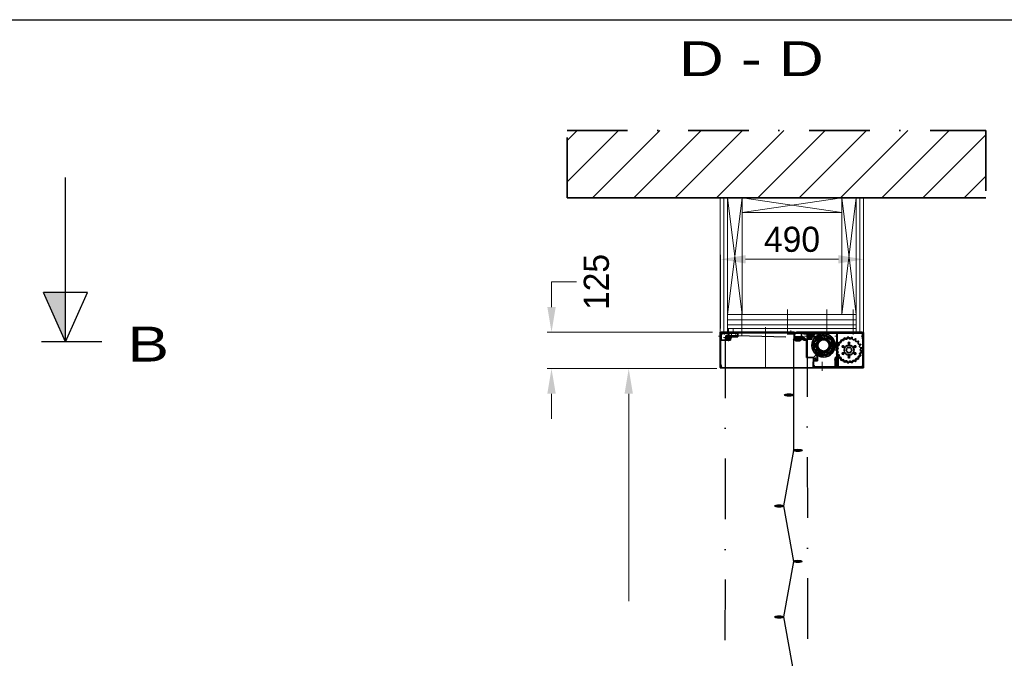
# Model space of a CAD drawing. Extents: x 50445 to 145605, y -10968 to 41989.
# Tile 87 of 256: x 58989 to 62360, y 39803 to 41989. Entities that reach past the tile are written whole.
import ezdxf
from ezdxf.enums import TextEntityAlignment as Align

# ---------------------------------------------------------------- set-up
doc = ezdxf.new("R2010")
doc.units = 0
doc.header["$LTSCALE"] = 414.30304
doc.header["$MEASUREMENT"] = 0
doc.linetypes.add('DASHDOT', pattern=[1, 0.5, -0.25, 0, -0.25])
doc.linetypes.add('DASHED', pattern=[0.75, 0.5, -0.25])
doc.layers.get('0').update_dxf_attribs({"linetype": 'CONTINUOUS'})
doc.layers.get('Defpoints').update_dxf_attribs({"linetype": 'CONTINUOUS'})
for name, color, linetype, lineweight in [('BESCHRIFTUNG 025', 7, 'CONTINUOUS', 25), ('BLECH', 5, 'CONTINUOUS', 35), ('ELEKTRIK', 7, 'CONTINUOUS', 0), ('GEWEBE', 171, 'CONTINUOUS', 25), ('HILFSLINIEN', 3, 'CONTINUOUS', 13), ('LIJN18', 30, 'CONTINUOUS', 18), ('MITTELLINIEN', 7, 'DASHDOT', 18), ('PROMAT', 7, 'CONTINUOUS', 35), ('SCHRAFFUR WÄNDE', 34, 'CONTINUOUS', 18), ('STAHLBAU', 7, 'CONTINUOUS', 35), ('Standard', 7, 'CONTINUOUS', 25), ('UNSICHTBARE', 7, 'DASHED', 18)]:
    doc.layers.add(name, color=color, linetype=linetype, lineweight=lineweight)
doc.styles.add('Arial', font='arial.ttf')
doc.dimstyles.get("Standard").update_dxf_attribs({"dimtxt": 0.18, "dimasz": 0.18, "dimexe": 0.18, "dimexo": 0.0625, "dimgap": 0.09, "dimtad": 0, "dimtih": 1, "dimtoh": 1, "dimdec": 4, "dimzin": 0, "dimdsep": 46, "dimtxsty": 'Standard', "dimcen": 0.09, "dimadec": 0, "dimazin": 0, "dimtfac": 1, "dimtdec": 4, "dimtofl": 0, "dimtmove": 0, "dimatfit": 3, "dimfxl": 1, "dimtolj": 1, "dimtzin": 0, "dimarcsym": 0})

# ---------------------------------------------------------------- blocks, each defined once
blk = doc.blocks.new('*D119')
at = {"layer": 'Defpoints', "color": 0, "linetype": 'Continuous', "lineweight": 0, "transparency": 16777216}
for p in [(61390.8, 40794.9), (61073.7, 37919.5), (61245.8, 37919.5)]:
    blk.add_point(p, dxfattribs=at)
at = {"layer": 'LIJN18', "color": 0, "linetype": 'Continuous', "lineweight": 0, "transparency": 16777216}
for p, q in [((61375.8, 40794.9), (61058.7, 40794.9)), ((61073.7, 40708.9), (61073.7, 39998.5)), ((61073.7, 38005.5), (61073.7, 38715.9)), ((61230.8, 37919.5), (61058.7, 37919.5))]:
    blk.add_line(p, q, dxfattribs=at)
for points in [[(61059.3, 40708.9), (61088, 40708.9), (61073.7, 40794.9)], [(61059.3, 38005.5), (61088, 38005.5), (61073.7, 37919.5)]]:
    blk.add_solid(points, dxfattribs=at)
at = {"layer": 'LIJN18', "color": 0, "linetype": 'Continuous', "lineweight": 0, "transparency": 16777216, "insert": (61073.7, 39357.2), "char_height": 86, "attachment_point": 5, "rotation": 90}
blk.add_mtext('\\A1;Afrollengte 2700', dxfattribs=at)
blk = doc.blocks.new('*D120')
at = {"layer": 'Defpoints', "color": 0, "linetype": 'Continuous', "lineweight": 0, "transparency": 16777216}
for p in [(60809.4, 40919.5), (61375.8, 40919.5), (61375.8, 40794.9)]:
    blk.add_point(p, dxfattribs=at)
at = {"layer": 'LIJN18', "color": 0, "linetype": 'Continuous', "lineweight": 0, "transparency": 16777216}
for p, q in [((60809.4, 41005.5), (60809.4, 41091.5)), ((60809.4, 41091.5), (60895.4, 41091.5)), ((61360.8, 40919.5), (60794.4, 40919.5)), ((61360.8, 40794.9), (60794.4, 40794.9)), ((60809.4, 40708.9), (60809.4, 40622.9))]:
    blk.add_line(p, q, dxfattribs=at)
for points in [[(60795.1, 41005.5), (60823.8, 41005.5), (60809.4, 40919.5)], [(60795.1, 40708.9), (60823.8, 40708.9), (60809.4, 40794.9)]]:
    blk.add_solid(points, dxfattribs=at)
at = {"layer": 'LIJN18', "color": 0, "linetype": 'Continuous', "lineweight": 0, "transparency": 16777216, "insert": (60963.4, 41091.5), "char_height": 86, "attachment_point": 5, "rotation": 90}
blk.add_mtext('\\A1;125', dxfattribs=at)
blk = doc.blocks.new('*D121')
at = {"layer": 'Defpoints', "color": 0, "linetype": 'Continuous', "lineweight": 0, "transparency": 16777216}
for p in [(61387.8, 41169.1), (61387.8, 40917), (61877.8, 40906.5)]:
    blk.add_point(p, dxfattribs=at)
at = {"layer": 'LIJN18', "color": 0, "linetype": 'Continuous', "lineweight": 0, "transparency": 16777216}
for p, q in [((61387.8, 40932), (61387.8, 41184.1)), ((61791.8, 41169.1), (61473.8, 41169.1)), ((61877.8, 40921.5), (61877.8, 41184.1))]:
    blk.add_line(p, q, dxfattribs=at)
for points in [[(61473.8, 41183.5), (61473.8, 41154.8), (61387.8, 41169.1)], [(61791.8, 41183.5), (61791.8, 41154.8), (61877.8, 41169.1)]]:
    blk.add_solid(points, dxfattribs=at)
at = {"layer": 'LIJN18', "color": 0, "linetype": 'Continuous', "lineweight": 0, "transparency": 16777216, "insert": (61632.8, 41237.1), "char_height": 86, "attachment_point": 5}
blk.add_mtext('\\A1;490', dxfattribs=at)

msp = doc.modelspace()

# ---------------------------------------------------------------- hatches: boundary and pattern name
at = {"layer": 'BESCHRIFTUNG 025'}
msp.add_hatch(color=256, dxfattribs=at).paths.add_polyline_path([(59070.4, 41056.1), (59145.3, 40886.7), (59145.3, 41056.1)])
at = {"layer": 'SCHRAFFUR WÄNDE'}
h = msp.add_hatch(dxfattribs=at)
h.set_pattern_fill('ANSI31', color=256, scale=32, style=0)
h.set_pattern_definition([(45, (43230.41, 29034.15), (-70.7107, 70.7107), [])])
h.paths.add_polyline_path([(62296.5, 41610.3), (60862.9, 41610.3), (60862.9, 41379.5), (62296.5, 41379.5)])

# ---------------------------------------------------------------- linework, layer by layer
at = {"linetype": 'Continuous', "lineweight": 0}
for p, q in [((61386.8, 40919.5), (61386.8, 41379.5)), ((61399.3, 40919.5), (61399.3, 41379.5)), ((61411.8, 40919.5), (61411.8, 41379.5)), ((61411.8, 41379.5), (61461.8, 40980.5)), ((61411.8, 40980.5), (61461.8, 41379.5)), ((61461.8, 40980.5), (61461.8, 41379.5)), ((61461.8, 41379.5), (61461.8, 41329.5)), ((61461.8, 41379.5), (61802.8, 41329.5)), ((61461.8, 41329.5), (61802.8, 41379.5)), ((61802.8, 41379.5), (61802.8, 40980.5)), ((61802.8, 41379.5), (61852.8, 40980.5)), ((61802.8, 40980.5), (61852.8, 41379.5)), ((61852.8, 40919.5), (61852.8, 41379.5)), ((61865.3, 40919.5), (61865.3, 41379.5)), ((61877.8, 40919.5), (61877.8, 41379.5)), ((61461.8, 41329.5), (61802.8, 41329.5)), ((61411.8, 40980.5), (61852.8, 40980.5)), ((61411.8, 40980.5), (61461.8, 40980.5)), ((61411.8, 40962.5), (61852.8, 40962.5)), ((61411.8, 40944.5), (61852.8, 40944.5)), ((61411.8, 40932), (61852.8, 40932)), ((61877.8, 40919.5), (61852.8, 40919.5))]:
    msp.add_line(p, q, dxfattribs=at)
msp.add_lwpolyline([(50444.8, 31714.2), (50444.8, 41989.4), (65294.8, 41989.4), (65294.8, 31714.2)], close=True)
at = {"layer": 'BESCHRIFTUNG 025'}
for p, q in [((59145.3, 40886.7), (59145.3, 41449.2)), ((59220.2, 41056.1), (59070.4, 41056.1)), ((59145.3, 40886.7), (59070.4, 41056.1)), ((59145.3, 40886.7), (59220.2, 41056.1))]:
    msp.add_line(p, q, dxfattribs=at)
at = {"layer": 'BESCHRIFTUNG 025', "linetype": 'DASHDOT'}
msp.add_line((59270.3, 40886.7), (58645.3, 40886.7), dxfattribs=at)
at = {"layer": 'BLECH'}
for p, q in [((61386.8, 40919.5), (61387.8, 40919.5)), ((61386.8, 40919.5), (61386.8, 40799.5)), ((61387.8, 40919.5), (61387.8, 40799.5)), ((61387.8, 40917), (61387.8, 40899.5)), ((61387.8, 40899.5), (61389.8, 40899.5)), ((61389.8, 40916.5), (61389.8, 40899.5)), ((61389.8, 40911), (61394.8, 40916)), ((61389.8, 40892.5), (61389.8, 40911)), ((61389.8, 40892.5), (61422.3, 40892.5)), ((61390.3, 40919.5), (61638.8, 40919.5)), ((61390.8, 40917.5), (61638.8, 40917.5)), ((61392.8, 40917.5), (61392.8, 40916)), ((61392.8, 40917.5), (61447.3, 40917.5)), ((61394.8, 40916), (61392.8, 40916)), ((61422.3, 40903.5), (61422.3, 40892.5)), ((61422.3, 40903.5), (61447.3, 40903.5)), ((61447.3, 40917.5), (61447.3, 40903.5)), ((61641.8, 40917.5), (61618.8, 40917.5)), ((61618.8, 40917.5), (61618.8, 40914.5)), ((61641.8, 40914.5), (61618.8, 40914.5)), ((61622.3, 40916), (61622.3, 40917.5)), ((61672.3, 40917.5), (61622.3, 40917.5)), ((61672.3, 40916), (61622.3, 40916)), ((61638.8, 40917.5), (61642.7, 40917.5)), ((61638.8, 40908.5), (61641.8, 40908.5)), ((61639.8, 40916.5), (61639.8, 40900.5)), ((61639.8, 40900.5), (61641.8, 40900.5)), ((61641.8, 40917.5), (61649.3, 40919.5)), ((61641.8, 40917.5), (61641.8, 40903.5)), ((61641.8, 40916.5), (61641.8, 40900.5)), ((61641.8, 40914.5), (61649.3, 40916.5)), ((61672.3, 40903.5), (61641.8, 40903.5)), ((61642.8, 40899.5), (61675.3, 40899.5)), ((61642.8, 40897.5), (61675.3, 40897.5)), ((61644.3, 40890.2), (61644.3, 40892.2)), ((61660.3, 40892.2), (61644.3, 40892.2)), ((61649.3, 40919.5), (61872.6, 40919.5)), ((61649.3, 40916.5), (61876.8, 40916.5)), ((61660.3, 40890.2), (61660.3, 40892.2)), ((61665.3, 40912.5), (61670.3, 40917.5)), ((61665.3, 40899.5), (61665.3, 40912.5)), ((61665.3, 40899.5), (61669.3, 40899.5)), ((61669.3, 40900), (61675.3, 40900)), ((61669.3, 40900), (61669.3, 40899.5)), ((61670.3, 40917.5), (61714.8, 40917.5)), ((61672.3, 40914.5), (61672.3, 40917.5)), ((61700.8, 40914.5), (61672.3, 40914.5)), ((61672.3, 40899.5), (61672.3, 40903.5)), ((61672.3, 40899.5), (61676.3, 40899.5)), ((61672.3, 40892), (61672.3, 40897)), ((61672.3, 40897), (61675.3, 40897)), ((61672.3, 40892), (61682.3, 40892)), ((61675.3, 40900), (61675.3, 40897)), ((61675.3, 40897.5), (61675.3, 40899.5)), ((61676.3, 40895.5), (61676.3, 40899.5)), ((61700.8, 40895.5), (61676.3, 40895.5)), ((61682.3, 40832.5), (61682.3, 40892)), ((61700.8, 40903.5), (61700.8, 40916.5)), ((61700.8, 40914.5), (61700.8, 40895.5)), ((61700.8, 40903.5), (61732.2, 40903.5)), ((61713.1, 40899.1), (61713.8, 40899.8)), ((61713.1, 40899.1), (61715.4, 40894.8)), ((61713.8, 40899.8), (61718.2, 40897.9)), ((61714.8, 40917.5), (61714.8, 40914.5)), ((61714.8, 40914.5), (61730.8, 40914.5)), ((61717.8, 40886.1), (61730.8, 40899.1)), ((61723.9, 40907.4), (61724.8, 40907.8)), ((61723.9, 40907.4), (61724.5, 40902.6)), ((61724.8, 40907.8), (61728.2, 40904.5)), ((61730.8, 40899.1), (61730.8, 40914.5)), ((61740.8, 40898.5), (61732.2, 40903.5)), ((61736.9, 40911.3), (61735.7, 40906.6)), ((61736.9, 40911.3), (61737.9, 40911.4)), ((61737.9, 40911.4), (61739.9, 40907)), ((61740.8, 40898.5), (61751, 40898.5)), ((61750.5, 40910.2), (61747.7, 40906.3)), ((61750.5, 40910.2), (61751.4, 40910)), ((61751, 40898.5), (61764.8, 40884.7)), ((61751.4, 40910), (61751.7, 40905.2)), ((61762.7, 40904.3), (61758.7, 40901.7)), ((61763.5, 40903.7), (61762.1, 40899.1)), ((61762.7, 40904.3), (61763.5, 40903.7)), ((61772, 40894.4), (61767.3, 40893.4)), ((61772.5, 40893.6), (61769.5, 40889.8)), ((61772, 40894.4), (61772.5, 40893.6)), ((61785.8, 40919.5), (61785.8, 40799.5)), ((61785.8, 40919.5), (61786.8, 40919.5)), ((61786.8, 40919.5), (61786.8, 40799.5)), ((61786.8, 40811.5), (61786.8, 40918.5)), ((61876.8, 40918.5), (61786.8, 40918.5)), ((61799.6, 40893.4), (61800.3, 40894)), ((61799.6, 40893.4), (61801.1, 40888.9)), ((61800.3, 40894), (61804.4, 40891.6)), ((61811.1, 40900.2), (61812, 40900.6)), ((61811.1, 40900.2), (61811.2, 40895.5)), ((61812, 40900.6), (61815.2, 40897.1)), ((61824.2, 40903.3), (61822.9, 40898.8)), ((61825.2, 40903.4), (61824.2, 40903.3)), ((61825.2, 40903.4), (61827.1, 40899.1)), ((61837.5, 40902.5), (61835, 40898.5)), ((61838.5, 40902.3), (61837.5, 40902.5)), ((61838.5, 40902.3), (61839.1, 40897.6)), ((61850.1, 40897.7), (61846.5, 40894.7)), ((61850.1, 40897.7), (61850.9, 40897.2)), ((61850.9, 40897.2), (61850.1, 40892.6)), ((61872.6, 40916.5), (61872.6, 40919.5)), ((61873.8, 40916.5), (61873.8, 40896.5)), ((61873.8, 40896.5), (61876.8, 40896.5)), ((61875.8, 40918.5), (61875.8, 40799.5)), ((61876.8, 40918.5), (61876.8, 40799.5)), ((61876.8, 40918.5), (61877.8, 40918.5)), ((61876.8, 40916.5), (61876.8, 40806.5)), ((61877.8, 40918.5), (61877.8, 40799.5)), ((61660.3, 40890.2), (61644.3, 40890.2)), ((61703.8, 40875), (61708.3, 40876.6)), ((61703.8, 40874), (61703.8, 40875)), ((61703.8, 40874), (61708.3, 40872.4)), ((61706.1, 40887.4), (61706.5, 40888.3)), ((61706.1, 40887.4), (61709.8, 40884.3)), ((61706.1, 40861.6), (61709.8, 40864.7)), ((61706.5, 40860.7), (61706.1, 40861.6)), ((61706.5, 40888.3), (61711.3, 40888.2)), ((61706.5, 40860.7), (61711.3, 40860.8)), ((61717.8, 40886.1), (61717.8, 40839.7)), ((61752.4, 40850.5), (61764.8, 40862.9)), ((61766.1, 40873.5), (61762.2, 40880.2)), ((61764.8, 40884.7), (61764.8, 40862.9)), ((61769.7, 40875.6), (61765.8, 40882.3)), ((61772.5, 40855.5), (61769.5, 40859.2)), ((61777.1, 40881.8), (61772.3, 40882.5)), ((61777.1, 40867.2), (61772.3, 40866.5)), ((61777.3, 40880.8), (61773.1, 40878.4)), ((61777.3, 40868.2), (61773.1, 40870.6)), ((61777.1, 40881.8), (61777.3, 40880.8)), ((61777.3, 40868.2), (61777.1, 40867.2)), ((61783, 40859), (61787.4, 40860.6)), ((61783, 40858), (61783, 40859)), ((61783, 40858), (61787.4, 40856.4)), ((61784.9, 40871.3), (61785.2, 40872.2)), ((61784.9, 40871.3), (61788.6, 40868.4)), ((61785.2, 40872.2), (61789.9, 40872.5)), ((61790.6, 40883.4), (61791.1, 40884.3)), ((61790.6, 40883.4), (61793.3, 40879.6)), ((61791.1, 40884.3), (61795.7, 40883.1)), ((61860.7, 40889.5), (61856.3, 40887.7)), ((61861.3, 40888.7), (61859.2, 40884.5)), ((61860.7, 40889.5), (61861.3, 40888.7)), ((61868.3, 40878.5), (61863.6, 40878)), ((61868.8, 40877.6), (61865.5, 40874.2)), ((61872.4, 40865.7), (61867.8, 40866.7)), ((61868.3, 40878.5), (61868.8, 40877.6)), ((61872.6, 40864.7), (61868.5, 40862.4)), ((61872.4, 40865.7), (61872.6, 40864.7)), ((61682.3, 40832.5), (61706.8, 40832.5)), ((61726.8, 40854.1), (61705.8, 40833.1)), ((61705.8, 40806.5), (61705.8, 40833.1)), ((61706.8, 40832.5), (61706.8, 40822.5)), ((61713.1, 40850), (61715.4, 40854.2)), ((61713.8, 40849.2), (61713.1, 40850)), ((61713.8, 40849.2), (61718.2, 40851.1)), ((61717.8, 40839.7), (61719.8, 40831.5)), ((61719.8, 40831.5), (61719.8, 40821.5)), ((61723.9, 40841.6), (61724.5, 40846.4)), ((61724.8, 40841.2), (61723.9, 40841.6)), ((61724.8, 40841.2), (61728.2, 40844.5)), ((61726.8, 40854.1), (61734.6, 40850.5)), ((61734.6, 40850.5), (61752.4, 40850.5)), ((61736.9, 40837.7), (61735.7, 40842.4)), ((61737.9, 40837.6), (61736.9, 40837.7)), ((61737.9, 40837.6), (61739.9, 40842)), ((61750.5, 40838.8), (61747.7, 40842.7)), ((61751.4, 40839.1), (61750.5, 40838.8)), ((61751.4, 40839.1), (61751.7, 40843.9)), ((61762.7, 40844.7), (61758.7, 40847.3)), ((61763.5, 40845.3), (61762.1, 40849.9)), ((61763.5, 40845.3), (61762.7, 40844.7)), ((61772, 40854.6), (61767.3, 40855.6)), ((61772.5, 40855.5), (61772, 40854.6)), ((61780.8, 40831.5), (61785.8, 40836.5)), ((61780.8, 40831.5), (61780.8, 40798.5)), ((61784.9, 40845.7), (61788.6, 40848.6)), ((61785.2, 40844.8), (61784.9, 40845.7)), ((61785.2, 40844.8), (61789.9, 40844.5)), ((61785.8, 40836.5), (61790.8, 40831.5)), ((61790.6, 40833.6), (61793.3, 40837.4)), ((61791.1, 40832.7), (61790.6, 40833.6)), ((61790.8, 40798.5), (61790.8, 40831.5)), ((61791.1, 40832.7), (61795.7, 40833.9)), ((61799.6, 40823.6), (61801.1, 40828.1)), ((61800.3, 40823), (61799.6, 40823.6)), ((61800.3, 40823), (61804.4, 40825.5)), ((61850.9, 40819.8), (61850.1, 40824.4)), ((61860.7, 40827.5), (61856.3, 40829.3)), ((61861.3, 40828.3), (61859.2, 40832.5)), ((61861.3, 40828.3), (61860.7, 40827.5)), ((61868.3, 40838.5), (61863.6, 40839)), ((61868.8, 40839.4), (61865.5, 40842.8)), ((61872.4, 40851.3), (61867.8, 40850.4)), ((61868.8, 40839.4), (61868.3, 40838.5)), ((61872.6, 40852.3), (61868.5, 40854.6)), ((61872.6, 40852.3), (61872.4, 40851.3)), ((61706.8, 40797.5), (61386.8, 40797.5)), ((61387.9, 40808.5), (61388.9, 40808.7)), ((61389.8, 40799.7), (61387.9, 40808.5)), ((61390.8, 40799.9), (61388.9, 40808.7)), ((61704.8, 40818.5), (61705.8, 40818.5)), ((61704.8, 40799.5), (61704.8, 40818.5)), ((61705.8, 40799.5), (61705.8, 40818.5)), ((61710.8, 40801.5), (61705.8, 40806.5)), ((61706.8, 40822.5), (61707.8, 40821.5)), ((61784.8, 40798.5), (61706.8, 40798.5)), ((61784.8, 40797.5), (61706.8, 40797.5)), ((61707.8, 40821.5), (61719.8, 40821.5)), ((61710.8, 40801.5), (61710.8, 40798.5)), ((61780.8, 40801.5), (61710.8, 40801.5)), ((61710.8, 40798.5), (61780.8, 40798.5)), ((61786.8, 40799.5), (61786.8, 40811.5)), ((61787.8, 40811.5), (61786.8, 40811.5)), ((61787.8, 40811.5), (61787.8, 40799.5)), ((61788.8, 40798.5), (61875.8, 40798.5)), ((61788.8, 40797.5), (61875.8, 40797.5)), ((61790.8, 40801.5), (61808.8, 40801.5)), ((61790.8, 40798.5), (61847.8, 40798.5)), ((61808.8, 40801.5), (61844.8, 40801.5)), ((61811.1, 40816.8), (61811.2, 40821.5)), ((61812, 40816.4), (61811.1, 40816.8)), ((61812, 40816.4), (61815.2, 40820)), ((61824.2, 40813.7), (61822.9, 40818.2)), ((61825.2, 40813.6), (61824.2, 40813.7)), ((61825.2, 40813.6), (61827.1, 40817.9)), ((61837.5, 40814.5), (61835, 40818.5)), ((61838.5, 40814.7), (61837.5, 40814.5)), ((61838.5, 40814.7), (61839.1, 40819.4)), ((61844.8, 40801.5), (61871.8, 40801.5)), ((61850.1, 40819.3), (61846.5, 40822.3)), ((61847.8, 40798.5), (61871.8, 40798.5)), ((61850.9, 40819.8), (61850.1, 40819.3)), ((61871.8, 40801.5), (61876.8, 40806.5)), ((61871.8, 40801.5), (61871.8, 40798.5)), ((61875.8, 40799.5), (61876.8, 40799.5))]:
    msp.add_line(p, q, dxfattribs=at)
at = {"layer": 'BLECH', "linetype": 'DASHED'}
for p, q in [((61394.8, 40916), (61447.3, 40916)), ((61700.8, 40916.5), (61700.8, 40917.5)), ((61700.8, 40917.5), (61715.8, 40917.5)), ((61715.8, 40917.5), (61715.8, 40919.5)), ((61807.5, 40801.5), (61807.5, 40798.5)), ((61847.8, 40801.5), (61847.8, 40798.5))]:
    msp.add_line(p, q, dxfattribs=at)
at = {"layer": 'BLECH'}
for centre, radius in [((61692.3, 40906), 5), ((61740.8, 40874.5), 40), ((61707.8, 40911.5), 2.5), ((61707.8, 40911.5), 2.5), ((61740.8, 40874.5), 21.2), ((61740.8, 40874.5), 21.1), ((61727.1, 40898.3), 2.5), ((61754.6, 40898.3), 2.5), ((61713.3, 40874.5), 2.5), ((61807.2, 40870.5), 3), ((61828, 40858.5), 17.2), ((61828, 40882.5), 3), ((61848.8, 40870.5), 3), ((61712.8, 40828.5), 2.6), ((61712.8, 40828.5), 2.5), ((61727.1, 40850.7), 2.5), ((61754.6, 40850.7), 2.5), ((61807.2, 40846.5), 3), ((61828, 40834.5), 3), ((61848.8, 40846.5), 3)]:
    msp.add_circle(centre, radius, dxfattribs=at)
for centre, radius, start, end in [((61390.3, 40917), 2.5, 90, 180), ((61390.8, 40916.5), 1, 90, 180), ((61638.8, 40916.5), 3, 0, 90), ((61638.8, 40916.5), 1, 0, 90), ((61642.8, 40900.5), 3, 180, 270), ((61642.8, 40900.5), 1, 180, 270), ((61711.4, 40892.7), 4.5, 268.3834, 28.0872), ((61720, 40902.1), 4.5, 247.207, 6.9107), ((61731.4, 40907.7), 4.5, 226.0305, 345.7342), ((61744, 40908.9), 4.5, 204.854, 324.5578), ((61756.2, 40905.4), 4.5, 183.6775, 303.3813), ((61766.4, 40897.8), 4.5, 162.5011, 282.2048), ((61806.7, 40895.4), 4.5, 238.7689, 1.2311), ((61818.5, 40900), 4.5, 221.626, 344.0883), ((61831.2, 40901), 4.5, 204.4831, 326.9454), ((61843.6, 40898.2), 4.5, 187.3403, 309.8026), ((61854.6, 40891.8), 4.5, 170.1974, 292.6597), ((61706.8, 40880.9), 4.5, 289.5599, 49.2636), ((61706.8, 40868.2), 4.5, 310.7364, 70.4401), ((61711.4, 40856.3), 4.5, 331.9128, 91.6166), ((61764, 40881.3), 2.1, 30, 210), ((61767.9, 40874.5), 2.1, 210, 30), ((61773, 40887), 4.5, 141.3246, 261.0283), ((61773, 40862), 4.5, 98.9717, 218.6754), ((61775.4, 40874.5), 4.5, 120.1481, 239.8519), ((61785.9, 40864.9), 4.5, 290.1974, 52.6597), ((61789.6, 40877), 4.5, 273.0546, 35.5169), ((61796.8, 40887.5), 4.5, 255.9117, 18.374), ((61863.2, 40882.5), 4.5, 153.0546, 275.5169), ((61868.7, 40871.1), 4.5, 135.9117, 258.374), ((61870.6, 40858.5), 4.5, 118.7689, 241.2311), ((61720, 40846.9), 4.5, 353.0893, 112.793), ((61731.4, 40841.3), 4.5, 14.2658, 133.9695), ((61744, 40840.1), 4.5, 35.4422, 155.146), ((61756.2, 40843.6), 4.5, 56.6187, 176.3225), ((61766.4, 40851.2), 4.5, 77.7952, 197.4989), ((61785.9, 40852.2), 4.5, 307.3403, 69.8026), ((61789.6, 40840), 4.5, 324.4831, 86.9454), ((61796.8, 40829.5), 4.5, 341.626, 104.0883), ((61806.7, 40821.6), 4.5, 358.7689, 121.2311), ((61843.6, 40818.8), 4.5, 50.1974, 172.6597), ((61854.6, 40825.2), 4.5, 67.3403, 189.8026), ((61863.2, 40834.5), 4.5, 84.4831, 206.9454), ((61868.7, 40845.9), 4.5, 101.626, 224.0883), ((61388.8, 40799.5), 2, 180, 12), ((61388.8, 40799.5), 1, 180, 12), ((61706.8, 40799.5), 2, 180, 270), ((61706.8, 40799.5), 1, 180, 270), ((61784.8, 40799.5), 2, 270, 0), ((61784.8, 40799.5), 1, 270, 0), ((61788.8, 40799.5), 2, 180, 270), ((61788.8, 40799.5), 1, 180, 270), ((61818.5, 40817), 4.5, 15.9117, 138.374), ((61831.2, 40816), 4.5, 33.0546, 155.5169), ((61875.8, 40799.5), 1, 270, 0), ((61875.8, 40799.5), 2, 270, 0)]:
    msp.add_arc(centre, radius, start, end, dxfattribs=at)
for p in [(61707.8, 40911.5), (61724.2, 40898.3), (61769.7, 40877), (61712.8, 40828.5), (61728.6, 40848.2)]:
    msp.add_point(p, dxfattribs=at)
at = {"layer": 'ELEKTRIK'}
for centre, radius in [((61414.8, 40901.5), 10), ((61414.8, 40901.5), 8), ((61414.8, 40901.5), 6), ((61692.3, 40906), 10), ((61692.3, 40906), 8), ((61692.3, 40906), 6)]:
    msp.add_circle(centre, radius, dxfattribs=at)
at = {"layer": 'GEWEBE'}
for p, q in [((61637.3, 40894.9), (61637.4, 40704.9)), ((61637.5, 40704.9), (61637.5, 40514.9)), ((61637.5, 40514.9), (61604, 40324.9)), ((61604, 40324.9), (61637.5, 40134.9)), ((61637.5, 40134.9), (61603.5, 39944.9)), ((61603.5, 39944.9), (61637.5, 39754.9))]:
    msp.add_line(p, q, dxfattribs=at)
for centre in [(61652.3, 40894.9), (61622.5, 40704.9), (61652.5, 40514.9), (61589, 40324.9), (61652.5, 40134.9), (61588.5, 39944.9)]:
    msp.add_ellipse(centre, major_axis=(15, 0), ratio=0.266667, dxfattribs=at)
at = {"layer": 'HILFSLINIEN'}
for p, q in [((61460.8, 40909.4), (61460.8, 40997.7)), ((61616.8, 40997.2), (61616.8, 40911.3)), ((61751.8, 40997.2), (61751.8, 40911.3)), ((61841.8, 40997.2), (61841.8, 40911.3)), ((61415.8, 40917.5), (61415.8, 40932)), ((61430.8, 40917.5), (61430.8, 40931.9)), ((61542.3, 40797.5), (61542.3, 40936.8)), ((61628.3, 40925.7), (61628.3, 40914.2)), ((61381.6, 40906.5), (61387.8, 40906.5)), ((61384.5, 40906.5), (61389.8, 40906.5)), ((61387.5, 40919.5), (61387.5, 40799.5)), ((61628.3, 40916), (61628.3, 40919.7)), ((61659, 40894.9), (61645.6, 40894.9)), ((61652.3, 40893.3), (61652.3, 40899.5)), ((61786.8, 40906.5), (61779, 40906.5)), ((61786.1, 40919.5), (61786.1, 40799.5)), ((61877.8, 40906.5), (61870, 40906.5)), ((61877.1, 40918.5), (61877.1, 40799.5)), ((61786.8, 40825.5), (61777.6, 40825.5)), ((61390.1, 40799.8), (61388.2, 40808.6)), ((61704.8, 40797.5), (61690.8, 40797.5)), ((61705.5, 40799.5), (61705.5, 40818.5)), ((61784.8, 40798.2), (61706.8, 40798.2)), ((61720.8, 40801.5), (61720.8, 40794.9)), ((61720.8, 40801.5), (61720.8, 40794.9)), ((61736.4, 40787.7), (61736.4, 40818.5)), ((61770.8, 40801.5), (61770.8, 40794.9)), ((61770.8, 40801.5), (61770.8, 40794.9)), ((61787.5, 40811.5), (61787.5, 40799.5)), ((61788.8, 40798.2), (61875.8, 40798.2)), ((61800.8, 40801.5), (61800.8, 40794.9)), ((61800.8, 40801.5), (61800.8, 40794.9)), ((61851.8, 40801.5), (61851.8, 40794.9)), ((61851.8, 40801.5), (61851.8, 40794.9))]:
    msp.add_line(p, q, dxfattribs=at)
for centre, start, end in [((61388.8, 40799.5), 180, 12), ((61706.8, 40799.5), 180, 270), ((61784.8, 40799.5), 270, 0), ((61788.8, 40799.5), 180, 270), ((61875.8, 40799.5), 270, 0)]:
    msp.add_arc(centre, 1.33, start, end, dxfattribs=at)
at = {"layer": 'MITTELLINIEN'}
for p, q in [((61427.2, 40901.5), (61398.3, 40901.5)), ((61400.8, 40911), (61400.8, 40922.5)), ((61414.8, 40914.5), (61414.8, 40889.1)), ((61425.8, 40911), (61425.8, 40922.5)), ((61440.8, 40911), (61440.8, 40922.5)), ((61704.7, 40906), (61675.8, 40906)), ((61692.3, 40919), (61692.3, 40893.6))]:
    msp.add_line(p, q, dxfattribs=at)
for centre, radius in [((61740.8, 40874.5), 34.6), ((61828, 40858.5), 42.6)]:
    msp.add_circle(centre, radius, dxfattribs=at)
at = {"layer": 'PROMAT', "linetype": 'DASHDOT'}
for p, q in [((60862.9, 41610.3), (62296.5, 41610.3)), ((60862.9, 41379.5), (60862.9, 41610.3)), ((62296.5, 41610.3), (62296.5, 41379.5))]:
    msp.add_line(p, q, dxfattribs=at)
at = {"layer": 'PROMAT'}
msp.add_line((62296.5, 41379.5), (60862.9, 41379.5), dxfattribs=at)
at = {"layer": 'STAHLBAU'}
for p, q in [((61644.8, 40896), (61644.8, 40895)), ((61644.9, 40894.9), (61644.8, 40895)), ((61644.9, 40894.9), (61644.8, 40894.7)), ((61644.8, 40894.7), (61644.8, 40893.7)), ((61659.3, 40896.5), (61645.3, 40896.5)), ((61645.3, 40893.2), (61647, 40893.2)), ((61659, 40895.9), (61645.6, 40895.9)), ((61645.6, 40895.9), (61645.6, 40893.9)), ((61645.6, 40893.9), (61647, 40893.9)), ((61647, 40893.9), (61647, 40893.2)), ((61659, 40893.9), (61657.5, 40893.9)), ((61657.5, 40893.9), (61657.5, 40893.2)), ((61659.3, 40893.2), (61657.5, 40893.2)), ((61659, 40895.9), (61659, 40893.9)), ((61659.6, 40894.9), (61659.8, 40895)), ((61659.6, 40894.9), (61659.8, 40894.7)), ((61659.8, 40896), (61659.8, 40895)), ((61659.8, 40894.7), (61659.8, 40893.7)), ((61818, 40856), (61818, 40861)), ((61818, 40861), (61820.2, 40861)), ((61820.8, 40865.9), (61825.2, 40868.4)), ((61820.8, 40865.9), (61821.9, 40864)), ((61825.2, 40868.4), (61826.3, 40866.5)), ((61830.8, 40868.4), (61829.8, 40866.5)), ((61830.8, 40868.4), (61835.2, 40865.9)), ((61835.2, 40865.9), (61834.1, 40864)), ((61838, 40861), (61835.8, 40861)), ((61838, 40861), (61838, 40856)), ((61818, 40856), (61820.2, 40856)), ((61820.8, 40851.1), (61821.9, 40853)), ((61825.2, 40848.6), (61820.8, 40851.1)), ((61825.2, 40848.6), (61826.3, 40850.5)), ((61830.8, 40848.6), (61829.8, 40850.5)), ((61835.2, 40851.1), (61830.8, 40848.6)), ((61835.2, 40851.1), (61834.1, 40853)), ((61838, 40856), (61835.8, 40856)), ((61615, 40705), (61615, 40706)), ((61615.1, 40704.9), (61615, 40705)), ((61615.1, 40704.9), (61615, 40704.7)), ((61615, 40703.7), (61615, 40704.7)), ((61615.5, 40706.5), (61617.2, 40706.5)), ((61615.5, 40703.2), (61629.5, 40703.2)), ((61615.7, 40703.9), (61615.7, 40705.9)), ((61615.7, 40705.9), (61617.2, 40705.9)), ((61615.7, 40703.9), (61629.2, 40703.9)), ((61617.2, 40705.9), (61617.2, 40706.5)), ((61629.5, 40706.5), (61627.7, 40706.5)), ((61627.7, 40705.9), (61627.7, 40706.5)), ((61629.2, 40705.9), (61627.7, 40705.9)), ((61629.2, 40703.9), (61629.2, 40705.9)), ((61629.8, 40704.9), (61630, 40705)), ((61629.8, 40704.9), (61630, 40704.7)), ((61630, 40705), (61630, 40706)), ((61630, 40703.7), (61630, 40704.7)), ((61645, 40515), (61645, 40516)), ((61645.1, 40514.9), (61645, 40515)), ((61645.1, 40514.9), (61645, 40514.7)), ((61645, 40513.7), (61645, 40514.7)), ((61645.5, 40516.5), (61647.2, 40516.5)), ((61645.5, 40513.2), (61659.5, 40513.2)), ((61645.7, 40513.9), (61645.7, 40515.9)), ((61645.7, 40515.9), (61647.2, 40515.9)), ((61645.7, 40513.9), (61659.2, 40513.9)), ((61647.2, 40515.9), (61647.2, 40516.5)), ((61659.5, 40516.5), (61657.7, 40516.5)), ((61657.7, 40515.9), (61657.7, 40516.5)), ((61659.2, 40515.9), (61657.7, 40515.9)), ((61659.2, 40513.9), (61659.2, 40515.9)), ((61659.8, 40514.9), (61660, 40515)), ((61659.8, 40514.9), (61660, 40514.7)), ((61660, 40515), (61660, 40516)), ((61660, 40513.7), (61660, 40514.7)), ((61581.5, 40325), (61581.5, 40326)), ((61581.6, 40324.9), (61581.5, 40325)), ((61581.6, 40324.9), (61581.5, 40324.7)), ((61581.5, 40323.7), (61581.5, 40324.7)), ((61582, 40326.5), (61583.7, 40326.5)), ((61582, 40323.2), (61596, 40323.2)), ((61582.2, 40323.9), (61582.2, 40325.9)), ((61582.2, 40325.9), (61583.7, 40325.9)), ((61582.2, 40323.9), (61595.7, 40323.9)), ((61583.7, 40325.9), (61583.7, 40326.5)), ((61596, 40326.5), (61594.2, 40326.5)), ((61594.2, 40325.9), (61594.2, 40326.5)), ((61595.7, 40325.9), (61594.2, 40325.9)), ((61595.7, 40323.9), (61595.7, 40325.9)), ((61596.3, 40324.9), (61596.5, 40325)), ((61596.3, 40324.9), (61596.5, 40324.7)), ((61596.5, 40325), (61596.5, 40326)), ((61596.5, 40323.7), (61596.5, 40324.7)), ((61645, 40135), (61645, 40136)), ((61645.1, 40134.9), (61645, 40135)), ((61645.1, 40134.9), (61645, 40134.7)), ((61645, 40133.7), (61645, 40134.7)), ((61645.5, 40136.5), (61647.2, 40136.5)), ((61645.5, 40133.2), (61659.5, 40133.2)), ((61645.7, 40133.9), (61645.7, 40135.9)), ((61645.7, 40135.9), (61647.2, 40135.9)), ((61645.7, 40133.9), (61659.2, 40133.9)), ((61647.2, 40135.9), (61647.2, 40136.5)), ((61659.5, 40136.5), (61657.7, 40136.5)), ((61657.7, 40135.9), (61657.7, 40136.5)), ((61659.2, 40135.9), (61657.7, 40135.9)), ((61659.2, 40133.9), (61659.2, 40135.9)), ((61659.8, 40134.9), (61660, 40135)), ((61659.8, 40134.9), (61660, 40134.7)), ((61660, 40135), (61660, 40136)), ((61660, 40133.7), (61660, 40134.7)), ((61581, 39945), (61581, 39946)), ((61581.1, 39944.9), (61581, 39945)), ((61581.1, 39944.9), (61581, 39944.7)), ((61581, 39943.7), (61581, 39944.7)), ((61581.5, 39946.5), (61583.2, 39946.5)), ((61581.5, 39943.2), (61595.5, 39943.2)), ((61581.7, 39943.9), (61581.7, 39945.9)), ((61581.7, 39945.9), (61583.2, 39945.9)), ((61581.7, 39943.9), (61595.2, 39943.9)), ((61583.2, 39945.9), (61583.2, 39946.5)), ((61595.5, 39946.5), (61593.7, 39946.5)), ((61593.7, 39945.9), (61593.7, 39946.5)), ((61595.2, 39945.9), (61593.7, 39945.9)), ((61595.2, 39943.9), (61595.2, 39945.9)), ((61595.8, 39944.9), (61596, 39945)), ((61595.8, 39944.9), (61596, 39944.7)), ((61596, 39945), (61596, 39946)), ((61596, 39943.7), (61596, 39944.7))]:
    msp.add_line(p, q, dxfattribs=at)
at = {"layer": 'STAHLBAU', "color": 5}
msp.add_circle((61414.8, 40901.5), 5.25, dxfattribs=at)
at = {"layer": 'STAHLBAU', "linetype": 'DASHED'}
for radius in [25, 23.5]:
    msp.add_circle((61740.8, 40874.5), radius, dxfattribs=at)
at = {"layer": 'STAHLBAU'}
for centre, radius in [((61724.2, 40898.3), 8), ((61740.8, 40874.5), 21), ((61724.2, 40898.3), 3), ((61740.8, 40874.5), 19.5), ((61724.2, 40898.3), 2.5), ((61769.7, 40877), 8), ((61769.7, 40877), 3), ((61769.7, 40877), 2.5), ((61776.7, 40871.4), 5), ((61828, 40875), 2.5), ((61728.6, 40848.2), 8), ((61728.6, 40848.2), 3), ((61728.6, 40848.2), 2.5), ((61828, 40842), 2.5)]:
    msp.add_circle(centre, radius, dxfattribs=at)
for centre, radius, start, end in [((61645.3, 40896), 0.5, 90, 180), ((61645.3, 40893.7), 0.5, 180, 270), ((61659.3, 40896), 0.5, 0, 90), ((61659.3, 40893.7), 0.5, 270, 0), ((61828, 40858.5), 8.2, 137.7508, 162.2492), ((61828, 40858.5), 8.2, 77.7508, 102.2492), ((61828, 40858.5), 8.2, 17.7508, 42.2492), ((61828, 40858.5), 8.2, 197.7508, 222.2492), ((61828, 40858.5), 8.2, 257.7508, 282.2492), ((61828, 40858.5), 8.2, 317.7508, 342.2492), ((61615.5, 40706), 0.5, 90, 180), ((61615.5, 40703.7), 0.5, 180, 270), ((61629.5, 40706), 0.5, 0, 90), ((61629.5, 40703.7), 0.5, 270, 0), ((61645.5, 40516), 0.5, 90, 180), ((61645.5, 40513.7), 0.5, 180, 270), ((61659.5, 40516), 0.5, 0, 90), ((61659.5, 40513.7), 0.5, 270, 0), ((61582, 40326), 0.5, 90, 180), ((61582, 40323.7), 0.5, 180, 270), ((61596, 40326), 0.5, 0, 90), ((61596, 40323.7), 0.5, 270, 0), ((61645.5, 40136), 0.5, 90, 180), ((61645.5, 40133.7), 0.5, 180, 270), ((61659.5, 40136), 0.5, 0, 90), ((61659.5, 40133.7), 0.5, 270, 0), ((61581.5, 39946), 0.5, 90, 180), ((61581.5, 39943.7), 0.5, 180, 270), ((61595.5, 39946), 0.5, 0, 90), ((61595.5, 39943.7), 0.5, 270, 0)]:
    msp.add_arc(centre, radius, start, end, dxfattribs=at)
at = {"layer": 'Standard', "linetype": 'DASHDOT'}
for p, q in [((61403.8, 40901.5), (61402.3, 37929.2)), ((61404.8, 40909.5), (61742.1, 40899.4)), ((61684.3, 40906), (61689.3, 37925.9))]:
    msp.add_line(p, q, dxfattribs=at)
at = {"layer": 'UNSICHTBARE', "lineweight": 0}
for p, q in [((61415.8, 40917.5), (61415.8, 40932)), ((61430.8, 40917.5), (61430.8, 40931.9)), ((61542.3, 40797.5), (61542.3, 40936.8))]:
    msp.add_line(p, q, dxfattribs=at)
at = {"layer": 'UNSICHTBARE'}
for p, q in [((61398.2, 40916), (61398.2, 40917.5)), ((61398.2, 40917.5), (61403.4, 40917.5)), ((61398.2, 40916), (61403.4, 40916)), ((61403.4, 40916), (61403.4, 40917.5)), ((61423.2, 40916), (61423.2, 40917.5)), ((61423.2, 40917.5), (61428.4, 40917.5)), ((61423.2, 40916), (61428.4, 40916)), ((61428.4, 40916), (61428.4, 40917.5)), ((61438.2, 40916), (61438.2, 40917.5)), ((61438.2, 40917.5), (61443.4, 40917.5)), ((61438.2, 40916), (61443.4, 40916)), ((61443.4, 40916), (61443.4, 40917.5))]:
    msp.add_line(p, q, dxfattribs=at)

# ---------------------------------------------------------------- texts
at = {"layer": 'BESCHRIFTUNG 025', "style": 'Arial'}
for s, height, width, p in [('D - D', 119.53, 1.271945, (61493.5, 41796.1)), ('B', 119.5, 1.271949, (59428.8, 40819.2))]:
    msp.add_text(s, height=height, dxfattribs=dict(at, width=width)).set_placement(p, align=Align.CENTER)

# ---------------------------------------------------------------- dimensions: what is measured, and where the dimension line sits
at = {"layer": 'LIJN18', "linetype": 'Continuous', "lineweight": 0}
dim = msp.add_linear_dim(base=(61387.8, 41169.1), p1=(61877.8, 40906.5), p2=(61387.8, 40917), text='490', dimstyle='Standard', override={"dimtxt": 86, "dimasz": 86, "dimexe": 15, "dimexo": 15, "dimgap": 25, "dimtad": 1, "dimdec": 0, "dimdsep": 0, "dimpost": '<>', "dimlwd": 0, "dimlwe": 0}, dxfattribs=at)
dim.commit()
dim.dimension.update_dxf_attribs({"geometry": '*D121', "text_midpoint": (61632.8, 41237.1)})
for base, p1, p2, text, picture, middle in [((60809.4, 40919.5), (61375.8, 40794.9), (61375.8, 40919.5), '125', '*D120', (60963.4, 41091.5)), ((61073.7, 37919.5), (61390.8, 40794.9), (61245.8, 37919.5), 'Afrollengte 2700', '*D119', (61073.7, 39357.2))]:
    dim = msp.add_linear_dim(base=base, p1=p1, p2=p2, angle=90, text=text, dimstyle='Standard', override={"dimtxt": 86, "dimasz": 86, "dimexe": 15, "dimexo": 15, "dimgap": 25, "dimtad": 1, "dimdec": 0, "dimdsep": 0, "dimpost": '<>', "dimlwd": 0, "dimlwe": 0}, dxfattribs=at)
    dim.commit()
    dim.dimension.update_dxf_attribs({"geometry": picture, "text_midpoint": middle, "text_rotation": 90})

doc.saveas('drawing.dxf')
